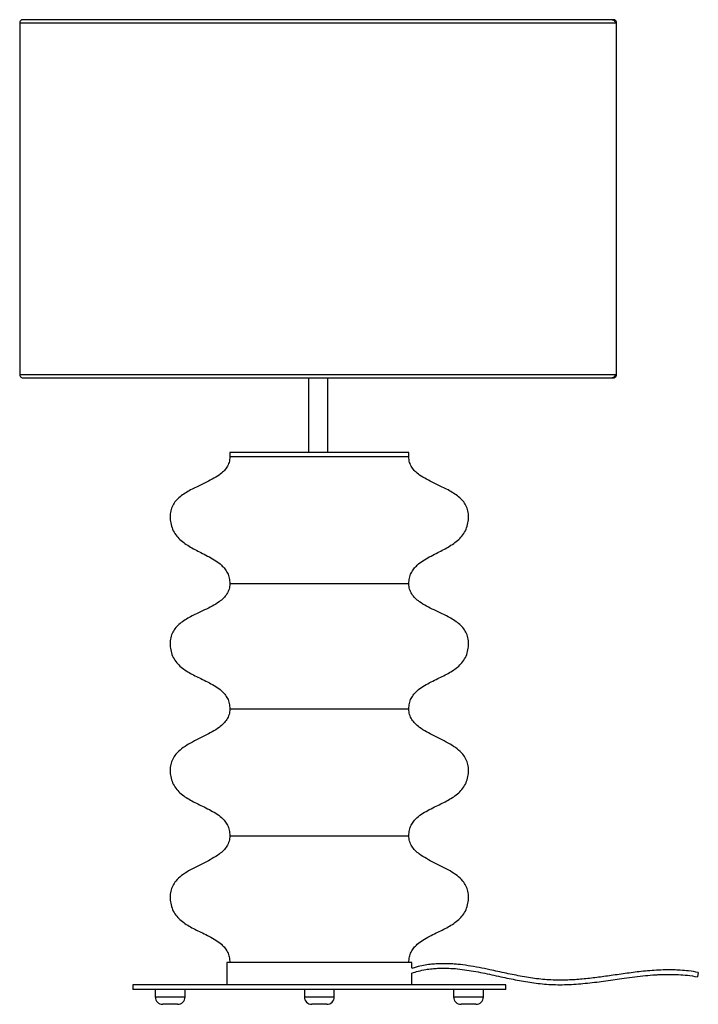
# Paper-space layout '_Izquierda' of a CAD drawing. Header units: millimetres. Extents: x -201 to 254, y -217 to 443.
import ezdxf

# ---------------------------------------------------------------- set-up
doc = ezdxf.new("R2010")
doc.units = ezdxf.units.MM

psp = doc.layouts.new('_Izquierda')

# ---------------------------------------------------------------- linework, layer by layer
at = {"color": 7, "linetype": 'Continuous', "lineweight": 25}
for p, q in [((197.23, 443.29), (-198.77, 443.29)), ((-200.77, 441.29), (-200.77, 205.29)), ((199.23, 205.29), (199.23, 441.29)), ((-198.77, 203.29), (197.23, 203.29)), ((-7.27, 203.3), (-7.27, 153.3)), ((-7.22, 203.36), (-5.77, 203.29)), ((4.23, 203.29), (5.64, 203.36)), ((5.73, 153.3), (5.73, 203.3)), ((-60, 153.3), (-60, 150.3)), ((60, 153.3), (-60, 153.3)), ((60, 150.3), (60, 153.3)), ((60, 150.3), (-60, 150.3)), ((-60, 65.3), (60, 65.3)), ((-60, -18.7), (60, -18.7)), ((-60, -103.7), (60, -103.7)), ((-62, -188.7), (-62, -203.7)), ((62, -188.7), (-62, -188.7)), ((62, -192.58), (62, -188.7)), ((62, -203.7), (62, -195.74)), ((254, -195.32), (253.45, -198.27)), ((-125, -203.7), (-125, -206.7)), ((125, -203.7), (-125, -203.7)), ((125, -206.7), (125, -203.7)), ((125, -206.7), (-125, -206.7)), ((-110, -206.7), (-110, -211.7)), ((-90, -211.7), (-90, -206.7)), ((-10, -206.7), (-10, -211.7)), ((10, -211.7), (10, -206.7)), ((90, -206.7), (90, -211.7)), ((110, -211.7), (110, -206.7)), ((-110, -211.7), (-90, -211.7)), ((-95, -216.7), (-105, -216.7)), ((-10, -211.7), (10, -211.7)), ((5, -216.7), (-5, -216.7)), ((90, -211.7), (110, -211.7)), ((105, -216.7), (95, -216.7))]:
    psp.add_line(p, q, dxfattribs=at)
for centre, start, end in [((-105, -211.7), 180, 270), ((-95, -211.7), 270, 0), ((-5, -211.7), 180, 270), ((5, -211.7), 270, 0), ((95, -211.7), 180, 270), ((105, -211.7), 270, 0)]:
    psp.add_arc(centre, 5, start, end, dxfattribs=at)
for points, knots in [([(-198.77, 443.29), (-199.04, 443.26), (-199.59, 443.2), (-200.3, 442.67), (-200.75, 441.92), (-200.76, 441.36), (-200.76, 441.09)], [0, 0, 0, 0, 0.23877, 0.5, 0.76123, 1, 1, 1, 1]), ([(196.16, 443.27), (196.19, 443.28), (196.46, 443.34), (196.88, 443.21), (197.34, 442.99), (197.66, 442.73), (197.92, 442.41), (198.18, 441.94), (198.22, 441.55), (198.25, 441.29)], [0, 0, 0, 0, 0.031429, 0.259629, 0.383374, 0.510479, 0.638349, 0.764296, 1, 1, 1, 1]), ([(199.22, 441.09), (199.22, 441.36), (199.21, 441.92), (198.76, 442.67), (198.05, 443.2), (197.5, 443.26), (197.23, 443.29)], [0, 0, 0, 0, 0.23877, 0.5, 0.76123, 1, 1, 1, 1]), ([(-200.74, 441.29), (-200.75, 441.29), (-200.85, 441.29), (-200.44, 441.29), (-199.39, 441.29), (-197.58, 441.29), (-195.15, 441.29), (-192.16, 441.29), (-188.4, 441.29), (-183.82, 441.29), (-178.34, 441.29), (-171.92, 441.29), (-164.51, 441.29), (-156.08, 441.29), (-146.6, 441.29), (-136.06, 441.29), (-124.5, 441.29), (-111.94, 441.29), (-98.43, 441.29), (-84.08, 441.29), (-68.99, 441.29), (-53.27, 441.29), (-37.09, 441.29), (-20.61, 441.29), (-3.98, 441.29), (12.61, 441.29), (28.99, 441.29), (45.01, 441.29), (60.52, 441.29), (75.39, 441.29), (89.5, 441.29), (102.78, 441.29), (115.16, 441.29), (126.59, 441.29), (137.06, 441.29), (146.56, 441.29), (155.11, 441.29), (162.73, 441.29), (169.46, 441.29), (175.34, 441.29), (180.43, 441.29), (185.04, 441.29), (189.1, 441.29), (192.52, 441.29), (195.12, 441.29), (197.06, 441.29), (197.86, 441.29), (198.25, 441.29)], [0, 0, 0, 0, 0.001953, 0.020572, 0.040133, 0.06067, 0.078555, 0.097157, 0.116487, 0.136555, 0.157363, 0.17891, 0.201186, 0.224176, 0.247855, 0.272191, 0.297142, 0.322657, 0.348677, 0.375133, 0.401949, 0.42904, 0.456318, 0.483691, 0.511064, 0.538343, 0.565434, 0.592249, 0.618705, 0.644725, 0.670241, 0.695192, 0.719528, 0.743207, 0.766197, 0.788473, 0.810019, 0.830827, 0.850895, 0.870226, 0.888827, 0.906712, 0.92725, 0.94681, 0.965429, 0.983146, 1, 1, 1, 1]), ([(198.25, 441.29), (198.54, 441.29), (199.12, 441.29), (199.18, 441.29), (199.2, 441.29)], [0, 0, 0, 0, 0.516701, 1, 1, 1, 1]), ([(198.25, 205.29), (197.86, 205.29), (197.06, 205.29), (195.12, 205.29), (192.52, 205.29), (189.1, 205.29), (185.04, 205.29), (180.43, 205.29), (175.34, 205.29), (169.46, 205.29), (162.73, 205.29), (155.11, 205.29), (146.56, 205.29), (137.06, 205.29), (126.59, 205.29), (115.16, 205.29), (102.78, 205.29), (89.5, 205.29), (75.39, 205.29), (60.52, 205.29), (45.01, 205.29), (28.99, 205.29), (12.61, 205.29), (-3.98, 205.29), (-20.61, 205.29), (-37.09, 205.29), (-53.27, 205.29), (-68.99, 205.29), (-84.08, 205.29), (-98.43, 205.29), (-111.94, 205.29), (-124.5, 205.29), (-136.06, 205.29), (-146.6, 205.29), (-156.08, 205.29), (-164.51, 205.29), (-171.92, 205.29), (-178.34, 205.29), (-183.82, 205.29), (-188.4, 205.29), (-192.16, 205.29), (-195.15, 205.29), (-197.58, 205.29), (-199.39, 205.29), (-200.44, 205.29), (-200.85, 205.29), (-200.75, 205.29), (-200.74, 205.29)], [0, 0, 0, 0, 0.016854, 0.034571, 0.05319, 0.07275, 0.093288, 0.111173, 0.129774, 0.149105, 0.169173, 0.189981, 0.211527, 0.233803, 0.256793, 0.280472, 0.304808, 0.329759, 0.355275, 0.381295, 0.407751, 0.434566, 0.461657, 0.488936, 0.516309, 0.543682, 0.57096, 0.598051, 0.624867, 0.651323, 0.677343, 0.702858, 0.727809, 0.752145, 0.775824, 0.798814, 0.82109, 0.842637, 0.863445, 0.883513, 0.902843, 0.921445, 0.93933, 0.959867, 0.979428, 0.998047, 1, 1, 1, 1]), ([(-200.76, 205.49), (-200.76, 205.23), (-200.75, 204.66), (-200.3, 203.91), (-199.59, 203.39), (-199.04, 203.32), (-198.77, 203.29)], [0, 0, 0, 0, 0.23877, 0.5, 0.76123, 1, 1, 1, 1]), ([(198.25, 205.29), (198.22, 205.04), (198.18, 204.65), (197.92, 204.18), (197.66, 203.86), (197.34, 203.6), (196.88, 203.37), (196.46, 203.25), (196.19, 203.31), (196.16, 203.31)], [0, 0, 0, 0, 0.235758, 0.361733, 0.489633, 0.616767, 0.740539, 0.968792, 1, 1, 1, 1]), ([(197.23, 203.29), (197.5, 203.32), (198.05, 203.39), (198.76, 203.91), (199.21, 204.66), (199.22, 205.23), (199.22, 205.49)], [0, 0, 0, 0, 0.23877, 0.5, 0.76123, 1, 1, 1, 1]), ([(199.2, 205.29), (199.18, 205.29), (199.12, 205.29), (198.54, 205.29), (198.25, 205.29)], [0, 0, 0, 0, 0.483299, 1, 1, 1, 1]), ([(-7.18, 203.3), (-7.16, 203.3), (-7.12, 203.3), (-5.91, 203.3), (-3.93, 203.3), (-2.25, 203.3), (-1.41, 203.3)], [0, 0, 0, 0, 0.199685, 0.466457, 0.733228, 1, 1, 1, 1]), ([(-1.41, 203.3), (-0.56, 203.3), (1.15, 203.3), (3.47, 203.3), (5.06, 203.3), (5.8, 203.3), (5.66, 203.3), (5.64, 203.3)], [0, 0, 0, 0, 0.235213, 0.470425, 0.705638, 0.94085, 1, 1, 1, 1]), ([(-60, 150.3), (-60.1, 149.04), (-60.28, 146.59), (-61.88, 143.25), (-64.22, 140.43), (-67.55, 137.7), (-71.88, 135.11), (-77.03, 132.58), (-81.92, 130.31), (-86.3, 128.13), (-90.01, 126.01), (-93.37, 123.63), (-96.23, 120.91), (-98.44, 117.71), (-99.74, 114), (-100.13, 110.01), (-99.75, 105.83), (-98.52, 101.71), (-96.32, 97.97), (-93.45, 94.81), (-90.07, 92.12), (-86.34, 89.77), (-82.39, 87.63), (-78.14, 85.49), (-73.75, 83.24), (-69.43, 80.72), (-65.9, 78.07), (-63.24, 75.26), (-61.42, 72.36), (-60.21, 68.99), (-60.07, 66.56), (-60, 65.3)], [0, 0, 0, 0, 0.0303152, 0.0588055, 0.087773, 0.1184571, 0.1624807, 0.2092951, 0.2572839, 0.2929451, 0.327548, 0.3606223, 0.392109, 0.4226237, 0.4536522, 0.4860504, 0.518811, 0.5548071, 0.5889388, 0.622828, 0.6574569, 0.6930807, 0.729454, 0.7660428, 0.808127, 0.8486306, 0.8869682, 0.9144579, 0.9415467, 0.9694806, 1, 1, 1, 1]), ([(60, 65.3), (60.07, 66.56), (60.21, 68.99), (61.42, 72.36), (63.24, 75.26), (65.9, 78.07), (69.43, 80.72), (73.75, 83.24), (78.14, 85.49), (82.39, 87.63), (86.34, 89.77), (90.07, 92.12), (93.45, 94.81), (96.32, 97.97), (98.52, 101.71), (99.75, 105.83), (100.13, 110.01), (99.74, 114), (98.44, 117.71), (96.23, 120.91), (93.37, 123.63), (90.01, 126.01), (86.3, 128.13), (81.92, 130.31), (77.03, 132.58), (71.88, 135.11), (67.55, 137.7), (64.22, 140.43), (61.88, 143.25), (60.28, 146.59), (60.1, 149.04), (60, 150.3)], [0, 0, 0, 0, 0.030519, 0.058453, 0.085542, 0.113032, 0.151369, 0.191873, 0.233957, 0.270546, 0.306919, 0.342543, 0.377172, 0.411061, 0.445193, 0.481189, 0.51395, 0.546348, 0.577376, 0.607891, 0.639378, 0.672452, 0.707055, 0.742716, 0.790705, 0.837519, 0.881543, 0.912227, 0.941195, 0.969685, 1, 1, 1, 1]), ([(-60, 65.3), (-60.1, 64.04), (-60.28, 61.59), (-61.88, 58.25), (-64.22, 55.43), (-67.55, 52.71), (-71.88, 50.12), (-77.03, 47.59), (-81.92, 45.32), (-86.3, 43.14), (-90.01, 41.02), (-93.37, 38.65), (-96.23, 35.92), (-98.44, 32.72), (-99.74, 29.01), (-100.13, 25.02), (-99.75, 20.84), (-98.53, 16.74), (-96.33, 13.04), (-93.45, 9.95), (-90.07, 7.34), (-86.34, 5.08), (-82.39, 3.04), (-78.14, 1.01), (-73.75, -1.12), (-69.43, -3.52), (-65.9, -6.08), (-63.24, -8.82), (-61.41, -11.68), (-60.21, -15.03), (-60.07, -17.44), (-60, -18.7)], [0, 0, 0, 0, 0.030459, 0.05908, 0.088178, 0.119001, 0.163227, 0.210259, 0.258474, 0.294306, 0.329077, 0.362316, 0.393967, 0.424653, 0.455869, 0.48845, 0.52133, 0.557319, 0.591291, 0.624949, 0.659334, 0.694729, 0.730895, 0.767287, 0.809136, 0.849377, 0.887417, 0.91468, 0.941579, 0.969418, 1, 1, 1, 1]), ([(60, -18.7), (60.07, -17.44), (60.21, -15.03), (61.41, -11.68), (63.24, -8.82), (65.9, -6.08), (69.43, -3.52), (73.75, -1.12), (78.14, 1.01), (82.39, 3.04), (86.34, 5.08), (90.07, 7.34), (93.45, 9.95), (96.33, 13.04), (98.53, 16.74), (99.75, 20.84), (100.13, 25.02), (99.74, 29.01), (98.44, 32.72), (96.23, 35.92), (93.37, 38.65), (90.01, 41.02), (86.3, 43.14), (81.92, 45.32), (77.03, 47.59), (71.88, 50.12), (67.55, 52.71), (64.22, 55.43), (61.88, 58.25), (60.28, 61.59), (60.1, 64.04), (60, 65.3)], [0, 0, 0, 0, 0.0305821, 0.0584213, 0.0853199, 0.1125828, 0.1506233, 0.1908643, 0.2327132, 0.2691052, 0.3052707, 0.3406665, 0.3750514, 0.4087086, 0.4426808, 0.4786695, 0.5115503, 0.5441313, 0.575347, 0.6060328, 0.6376841, 0.6709233, 0.7056942, 0.7415257, 0.7897409, 0.8367733, 0.8809989, 0.9118218, 0.9409199, 0.9695405, 1, 1, 1, 1]), ([(-60, -18.7), (-60.1, -19.97), (-60.28, -22.43), (-61.88, -25.8), (-64.22, -28.68), (-67.55, -31.49), (-71.87, -34.18), (-77.03, -36.85), (-82.36, -39.46), (-87.55, -42.2), (-92.3, -45.26), (-95.97, -48.62), (-98.43, -52.24), (-99.73, -55.98), (-100.13, -59.98), (-99.75, -64.16), (-98.52, -68.24), (-96.33, -71.94), (-93.45, -75.02), (-90.07, -77.63), (-86.34, -79.89), (-82.39, -81.93), (-78.14, -83.97), (-73.75, -86.1), (-69.43, -88.51), (-65.9, -91.08), (-63.24, -93.82), (-61.41, -96.68), (-60.21, -100.03), (-60.07, -102.44), (-60, -103.7)], [0, 0, 0, 0, 0.030425, 0.059191, 0.08852, 0.119591, 0.164123, 0.211427, 0.2599, 0.30774, 0.353411, 0.396239, 0.427115, 0.458395, 0.490886, 0.52358, 0.559332, 0.5931, 0.626577, 0.660793, 0.696024, 0.732028, 0.76826, 0.809929, 0.850002, 0.887888, 0.915042, 0.941833, 0.969555, 1, 1, 1, 1]), ([(60, -103.7), (60.07, -102.44), (60.21, -100.03), (61.41, -96.68), (63.24, -93.82), (65.9, -91.08), (69.43, -88.51), (73.75, -86.1), (78.14, -83.97), (82.39, -81.93), (86.34, -79.89), (90.07, -77.63), (93.45, -75.02), (96.33, -71.94), (98.52, -68.24), (99.75, -64.16), (100.13, -59.98), (99.73, -55.98), (98.43, -52.24), (95.97, -48.62), (92.3, -45.26), (87.55, -42.2), (82.36, -39.46), (77.03, -36.85), (71.87, -34.18), (67.55, -31.49), (64.22, -28.68), (61.88, -25.8), (60.28, -22.43), (60.1, -19.97), (60, -18.7)], [0, 0, 0, 0, 0.030445, 0.058167, 0.084958, 0.112112, 0.149998, 0.190071, 0.23174, 0.267972, 0.303976, 0.339207, 0.373423, 0.4069, 0.440668, 0.47642, 0.509114, 0.541605, 0.572885, 0.603761, 0.646589, 0.69226, 0.7401, 0.788573, 0.835877, 0.880409, 0.91148, 0.940809, 0.969575, 1, 1, 1, 1]), ([(-60, -103.7), (-60.1, -104.97), (-60.28, -107.43), (-61.88, -110.8), (-64.22, -113.68), (-67.55, -116.49), (-71.87, -119.18), (-77.03, -121.85), (-82.36, -124.46), (-87.55, -127.2), (-92.3, -130.26), (-95.97, -133.62), (-98.43, -137.24), (-99.73, -140.98), (-100.13, -144.98), (-99.75, -149.16), (-98.52, -153.24), (-96.33, -156.94), (-93.45, -160.02), (-90.07, -162.63), (-86.34, -164.89), (-82.39, -166.93), (-78.14, -168.97), (-73.75, -171.1), (-69.43, -173.51), (-65.9, -176.08), (-63.24, -178.82), (-61.41, -181.68), (-60.21, -185.03), (-60.07, -187.44), (-60, -188.7)], [0, 0, 0, 0, 0.030425, 0.059191, 0.08852, 0.119591, 0.164123, 0.211427, 0.2599, 0.30774, 0.353411, 0.396239, 0.427115, 0.458395, 0.490886, 0.52358, 0.559332, 0.5931, 0.626577, 0.660793, 0.696024, 0.732028, 0.76826, 0.809929, 0.850002, 0.887888, 0.915042, 0.941833, 0.969555, 1, 1, 1, 1]), ([(60, -188.7), (60.07, -187.44), (60.21, -185.03), (61.41, -181.68), (63.24, -178.82), (65.9, -176.08), (69.43, -173.51), (73.75, -171.1), (78.14, -168.97), (82.39, -166.93), (86.34, -164.89), (90.07, -162.63), (93.45, -160.02), (96.33, -156.94), (98.52, -153.24), (99.75, -149.16), (100.13, -144.98), (99.73, -140.98), (98.43, -137.24), (95.97, -133.62), (92.3, -130.26), (87.55, -127.2), (82.36, -124.46), (77.03, -121.85), (71.87, -119.18), (67.55, -116.49), (64.22, -113.68), (61.88, -110.8), (60.28, -107.43), (60.1, -104.97), (60, -103.7)], [0, 0, 0, 0, 0.030445, 0.058167, 0.084958, 0.112112, 0.149998, 0.190071, 0.23174, 0.267972, 0.303976, 0.339207, 0.373423, 0.4069, 0.440668, 0.47642, 0.509114, 0.541605, 0.572885, 0.603761, 0.646589, 0.69226, 0.7401, 0.788573, 0.835877, 0.880409, 0.91148, 0.940809, 0.969575, 1, 1, 1, 1]), ([(254, -195.32), (251.84, -194.96), (247.85, -194.3), (242.25, -193.83), (237.56, -193.63), (233.73, -193.61), (227.47, -193.73), (218.85, -194.34), (207.66, -195.68), (197.22, -197.18), (187.16, -198.6), (177.47, -199.76), (167.75, -200.51), (157.58, -200.66), (146.98, -199.82), (136.03, -198.12), (125.15, -195.92), (115.51, -193.78), (107.06, -192.04), (99.89, -190.78), (94.05, -190.03), (89.52, -189.66), (85.8, -189.47), (82, -189.44), (78.03, -189.6), (74.12, -189.95), (69.7, -190.62), (65.58, -191.48), (63, -192.32), (62, -192.65)], [0, 0, 0, 0, 0.033809, 0.062708, 0.086889, 0.106444, 0.122078, 0.18374, 0.240167, 0.296635, 0.34705, 0.397427, 0.447725, 0.49788, 0.55485, 0.612054, 0.669366, 0.7267, 0.764902, 0.803057, 0.83932, 0.856012, 0.873361, 0.897102, 0.914716, 0.934936, 0.957893, 0.983804, 1, 1, 1, 1]), ([(62, -195.79), (63.43, -195.33), (66.48, -194.34), (71.04, -193.42), (75.33, -192.83), (79.97, -192.47), (85.18, -192.41), (91.24, -192.76), (97.3, -193.45), (103.39, -194.43), (109.47, -195.59), (115.52, -196.87), (123.25, -198.56), (132.67, -200.54), (143.85, -202.44), (155.47, -203.62), (167.49, -203.59), (179.8, -202.57), (192.06, -200.97), (202.61, -199.42), (211.45, -198.24), (218.36, -197.46), (223.77, -197.01), (227.99, -196.77), (231.49, -196.64), (235.81, -196.6), (240.97, -196.75), (246.96, -197.2), (251.19, -197.9), (253.45, -198.27)], [0, 0, 0, 0, 0.023345, 0.049726, 0.072038, 0.090529, 0.121976, 0.152882, 0.18471, 0.216656, 0.24866, 0.280701, 0.312752, 0.371496, 0.430145, 0.488721, 0.552577, 0.61646, 0.68044, 0.744459, 0.782007, 0.818865, 0.852435, 0.866326, 0.884433, 0.906813, 0.933474, 0.964478, 1, 1, 1, 1])]:
    psp.add_open_spline(points, degree=3, knots=knots, dxfattribs=at)

doc.saveas('drawing.dxf')
